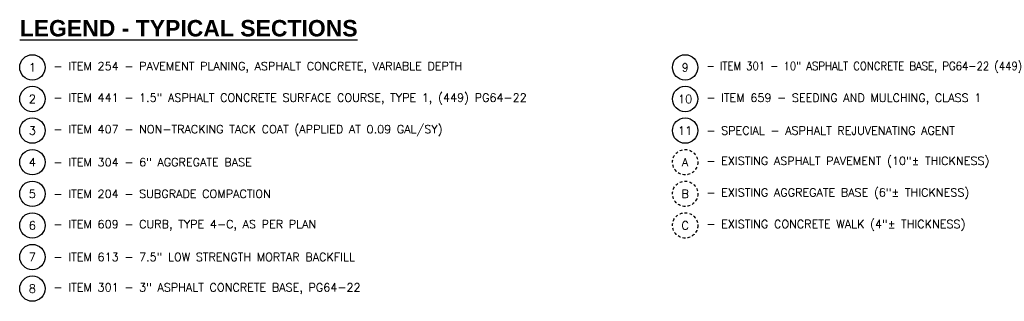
# Model space of a CAD drawing. Header units: feet. Extents: x 1490463 to 2981251, y 656138 to 1312330.
# Tile 3 of 13: x 1490555 to 1490600, y 656144 to 656157. Entities that reach past the tile are written whole.
import ezdxf
from ezdxf.enums import TextEntityAlignment as Align

# ---------------------------------------------------------------- set-up
doc = ezdxf.new("R2010")
doc.units = ezdxf.units.FT
doc.header["$MEASUREMENT"] = 0
doc.linetypes.add('DASHED', pattern=[0.75, 0.5, -0.25])
doc.layers.add('P-LABEL', color=7, linetype='Continuous')
doc.styles.add('C1', font='simplex.shx')
doc.styles.add('SOLID', font='arialbd.ttf')

msp = doc.modelspace()

# ---------------------------------------------------------------- linework, layer by layer
at = {"layer": 'P-LABEL'}
for centre in [(1490555.749, 656154.85), (1490585.546, 656154.85), (1490555.749, 656153.407), (1490585.546, 656153.407), (1490555.749, 656151.964), (1490585.546, 656151.964), (1490555.749, 656150.52), (1490555.749, 656149.077), (1490555.749, 656147.634), (1490555.749, 656146.191), (1490555.749, 656144.748)]:
    msp.add_circle(centre, 0.579, dxfattribs=at)
at = {"layer": 'P-LABEL', "linetype": 'DASHED', "ltscale": 0.25}
for centre in [(1490585.546, 656150.52), (1490585.546, 656149.077), (1490585.546, 656147.634)]:
    msp.add_circle(centre, 0.579, dxfattribs=at)

# ---------------------------------------------------------------- texts
at = {"layer": 'P-LABEL', "style": 'C1'}
for s, p in [('1', (1490555.749, 656154.85)), ('9', (1490585.546, 656154.85)), ('2', (1490555.749, 656153.407)), ('10', (1490585.546, 656153.407)), ('3', (1490555.749, 656151.964)), ('11', (1490585.546, 656151.964)), ('4', (1490555.749, 656150.52)), ('A', (1490585.546, 656150.52)), ('5', (1490555.749, 656149.077)), ('B', (1490585.546, 656149.077)), ('6', (1490555.749, 656147.634)), ('C', (1490585.546, 656147.634)), ('7', (1490555.749, 656146.191)), ('8', (1490555.749, 656144.748))]:
    msp.add_text(s, height=0.375, dxfattribs=at).set_placement(p, align=Align.MIDDLE_CENTER)
at = {"layer": 'P-LABEL', "insert": (1490555.17, 656157.014), "char_height": 0.75, "attachment_point": 1, "style": 'SOLID'}
msp.add_mtext_dynamic_manual_height_columns('{\\LLEGEND - TYPICAL SECTIONS }', width=56.0018, gutter_width=10, heights=[0], dxfattribs=at)
at = {"layer": 'P-LABEL', "char_height": 0.375, "width": 47.32931, "attachment_point": 4, "style": 'C1'}
for s, insert in [('- ITEM 254 - PAVEMENT PLANING, ASPHALT CONCRETE, VARIABLE DEPTH^I', (1490556.716, 656154.85)), ('- ITEM 301 - 10" ASPHALT CONCRETE BASE, PG64-22 (449)^I', (1490586.514, 656154.85)), ('- ITEM 441 - 1.5" ASPHALT CONCRETE SURFACE COURSE, TYPE 1, (449) PG64-22^I', (1490556.716, 656153.407)), ('- ITEM 659 - SEEDING AND MULCHING, CLASS 1^I', (1490586.514, 656153.407)), ('- ITEM 407 - NON-TRACKING TACK COAT (APPLIED AT 0.09 GAL/SY)^I', (1490556.716, 656151.964)), ('- SPECIAL - ASPHALT REJUVENATING AGENT^I', (1490586.514, 656151.964)), ('- ITEM 304 - 6" AGGREGATE BASE^I', (1490556.716, 656150.52)), ('- EXISTING ASPHALT PAVEMENT (10"%%P THICKNESS)', (1490586.514, 656150.52)), ('- ITEM 204 - SUBGRADE COMPACTION^I', (1490556.716, 656149.077)), ('- EXISTING AGGREGATE BASE (6"%%P THICKNESS)', (1490586.514, 656149.077)), ('- ITEM 609 - CURB, TYPE 4-C, AS PER PLAN^I', (1490556.716, 656147.634)), ('- EXISTING CONCRETE WALK (4"%%P THICKNESS)', (1490586.514, 656147.634)), ('- ITEM 613 - 7.5" LOW STRENGTH MORTAR BACKFILL^I', (1490556.716, 656146.191)), ('- ITEM 301 - 3" ASPHALT CONCRETE BASE, PG64-22^I', (1490556.716, 656144.748))]:
    msp.add_mtext(s, dxfattribs=dict(at, insert=insert))

doc.saveas('drawing.dxf')
